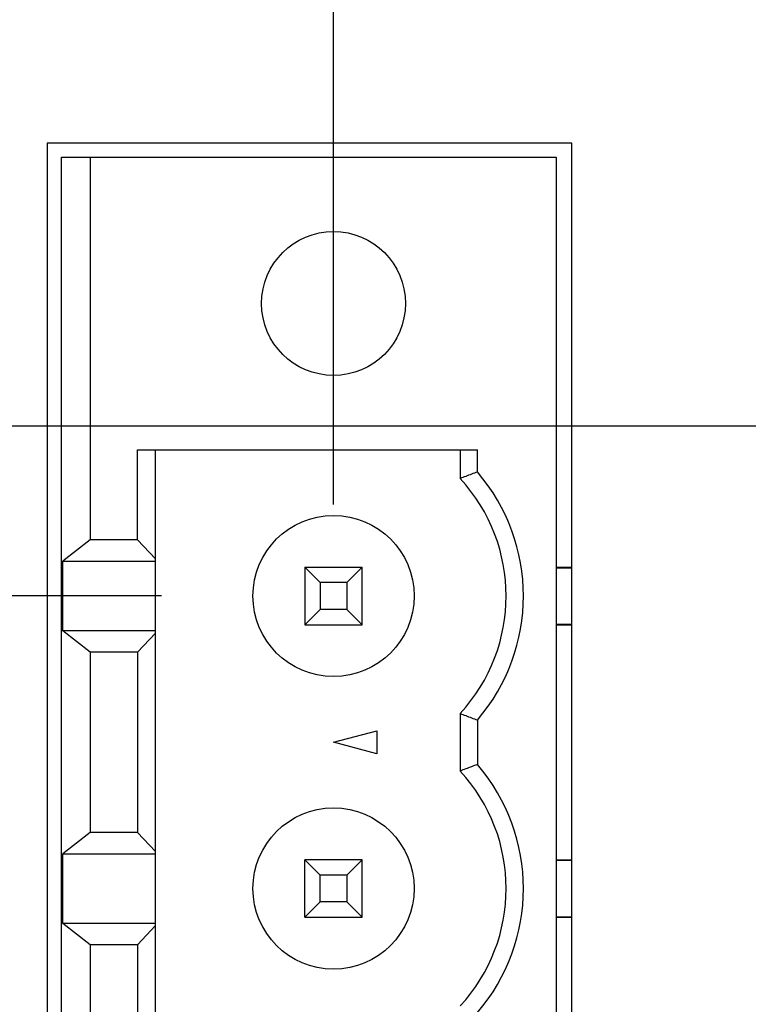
# Model space of a CAD drawing. Header units: inches. Extents: x 0 to 34, y 0 to 22.
# Tile 65 of 120: x 17.412 to 17.911, y 16.466 to 17.139. Entities that reach past the tile are written whole.
import ezdxf

# ---------------------------------------------------------------- set-up
doc = ezdxf.new("R2010")
doc.units = ezdxf.units.IN
doc.header["$LTSCALE"] = 1.87
doc.header["$MEASUREMENT"] = 0
doc.layers.get('0').update_dxf_attribs({"linetype": 'CONTINUOUS'})
doc.layers.add('DIMENSIONS', color=7, linetype='CONTINUOUS')
doc.styles.get("Standard").update_dxf_attribs({"font": 'txt', "width": 0.8})
doc.dimstyles.new('DIMSTYLE_1', dxfattribs={"dimtxt": 0.125, "dimasz": 0.18, "dimexe": 0.18, "dimexo": 0.0625, "dimgap": 0.09, "dimtad": 0, "dimtih": 1, "dimtoh": 1, "dimdec": 3, "dimzin": 4, "dimdsep": 46, "dimtxsty": 'STANDARD', "dimblk": '_FILLED', "dimblk1": '_FILLED', "dimblk2": '_FILLED', "dimcen": 0.09, "dimadec": 0, "dimazin": 0, "dimtp": 0.01, "dimtm": 0.01, "dimtfac": 1, "dimtdec": 3, "dimtofl": 0, "dimtmove": 0, "dimatfit": 3, "dimldrblk": '_FILLED', "dimfxl": 1, "dimtolj": 1, "dimtzin": 4, "dimarcsym": 0})

# ---------------------------------------------------------------- blocks, each defined once
blk = doc.blocks.new('_FILLED')
at = {"color": 0, "linetype": 'BYBLOCK'}
blk.add_solid([(0, 0), (-1, 0.1736), (-1, -0.1736)], dxfattribs=at)
blk = doc.blocks.new('*D18')
at = {"layer": 'DIMENSIONS', "color": 2, "linetype": 'CONTINUOUS'}
for p, q in [((15.41857, 17.64928), (15.41857, 18.48054)), ((17.62721, 16.80747), (17.62721, 18.48054)), ((15.41857, 18.35554), (15.05857, 18.35554)), ((17.62721, 18.35554), (17.98721, 18.35554))]:
    blk.add_line(p, q, dxfattribs=at)
at = {"layer": 'DIMENSIONS', "color": 2, "linetype": 'CONTINUOUS', "xscale": 0.18, "yscale": 0.18, "zscale": 0.18}
blk.add_blockref('_FILLED', (15.41857, 18.35554), dxfattribs=at)
at = {"layer": 'DIMENSIONS', "color": 2, "linetype": 'CONTINUOUS', "xscale": 0.18, "yscale": 0.18, "zscale": 0.18, "rotation": 180}
blk.add_blockref('_FILLED', (17.62721, 18.35554), dxfattribs=at)
at = {"layer": 'DIMENSIONS', "color": 2, "linetype": 'CONTINUOUS', "width": 0.8}
for s, p in [('[', (16.55526, 18.29304)), (']', (17.05526, 18.29304)), ('2.209', (15.93026, 18.29304)), ('56.1', (16.65526, 18.29304))]:
    blk.add_text(s, height=0.125, dxfattribs=at).set_placement(p)
blk = doc.blocks.new('*D19')
at = {"layer": 'DIMENSIONS', "color": 2, "linetype": 'CONTINUOUS'}
for p, q in [((14.60657, 18.71985), (13.75082, 18.71985)), ((14.60657, 17.60384), (14.60657, 18.71985)), ((15.3582, 17.60384), (14.48157, 17.60384)), ((18.16707, 16.86097), (14.48157, 16.86097)), ((14.60657, 16.86097), (14.60657, 16.50097))]:
    blk.add_line(p, q, dxfattribs=at)
at = {"layer": 'DIMENSIONS', "color": 2, "linetype": 'CONTINUOUS', "xscale": 0.18, "yscale": 0.18, "zscale": 0.18}
for p, rotation in [((14.60657, 17.60384), 270), ((14.60657, 16.86097), 90)]:
    blk.add_blockref('_FILLED', p, dxfattribs=dict(at, rotation=rotation))
at = {"layer": 'DIMENSIONS', "color": 2, "linetype": 'CONTINUOUS', "width": 0.8}
for s, p in [('[', (12.98832, 18.65735)), (']', (13.58832, 18.65735)), ('.743', (12.46332, 18.65735)), ('18.87', (13.08832, 18.65735))]:
    blk.add_text(s, height=0.125, dxfattribs=at).set_placement(p)
blk = doc.blocks.new('*D20')
at = {"layer": 'DIMENSIONS', "color": 2, "linetype": 'CONTINUOUS'}
for p, q in [((13.85657, 18.13855), (13.36541, 18.13855)), ((13.85657, 17.60384), (13.85657, 18.13855)), ((15.35986, 17.60384), (13.73157, 17.60384)), ((17.50959, 16.74497), (13.73157, 16.74497)), ((13.85657, 16.74497), (13.85657, 16.38497))]:
    blk.add_line(p, q, dxfattribs=at)
at = {"layer": 'DIMENSIONS', "color": 2, "linetype": 'CONTINUOUS', "xscale": 0.18, "yscale": 0.18, "zscale": 0.18}
for p, rotation in [((13.85657, 17.60384), 270), ((13.85657, 16.74497), 90)]:
    blk.add_blockref('_FILLED', p, dxfattribs=dict(at, rotation=rotation))
at = {"layer": 'DIMENSIONS', "color": 2, "linetype": 'CONTINUOUS', "width": 0.8}
for s, p in [('[', (12.60291, 18.07605)), (']', (13.20291, 18.07605)), ('.859', (12.07791, 18.07605)), ('21.82', (12.70291, 18.07605))]:
    blk.add_text(s, height=0.125, dxfattribs=at).set_placement(p)

msp = doc.modelspace()

# ---------------------------------------------------------------- linework, layer by layer
at = {"color": 7, "linetype": 'CONTINUOUS'}
for p, q in [((17.43119, 17.05447), (17.43119, 15.83447)), ((17.79019, 17.05447), (17.43119, 17.05447)), ((17.79019, 15.83447), (17.79019, 17.05447)), ((17.44099, 15.84497), (17.44099, 17.04497)), ((17.44099, 17.04497), (17.77957, 17.04497)), ((17.46067, 17.04497), (17.46067, 16.78336)), ((17.77957, 17.04497), (17.77957, 15.84497)), ((17.49315, 16.78336), (17.49315, 16.84497)), ((17.49315, 16.84497), (17.72563, 16.84497)), ((17.50542, 16.04497), (17.50542, 16.84497)), ((17.71382, 16.84497), (17.71382, 16.82527)), ((17.72563, 16.82978), (17.72563, 16.84497)), ((17.46067, 16.78336), (17.44204, 16.76879)), ((17.49315, 16.78336), (17.46067, 16.78336)), ((17.50542, 16.77033), (17.49315, 16.78336)), ((17.44204, 16.72115), (17.44204, 16.76879)), ((17.44204, 16.76879), (17.50542, 16.76879)), ((17.60752, 16.76466), (17.60752, 16.72529)), ((17.61807, 16.75411), (17.60752, 16.76466)), ((17.60752, 16.76466), (17.64689, 16.76466)), ((17.63634, 16.75411), (17.64689, 16.76466)), ((17.64689, 16.72529), (17.64689, 16.76466)), ((17.77957, 16.76466), (17.79019, 16.76466)), ((17.77957, 16.76426), (17.79019, 16.76426)), ((17.61807, 16.75411), (17.61807, 16.73584)), ((17.63634, 16.75411), (17.61807, 16.75411)), ((17.63634, 16.75411), (17.63634, 16.73584)), ((17.61807, 16.73584), (17.60752, 16.72529)), ((17.63634, 16.73584), (17.61807, 16.73584)), ((17.64689, 16.72529), (17.63634, 16.73584)), ((17.46067, 16.70659), (17.44204, 16.72115)), ((17.50542, 16.72115), (17.44204, 16.72115)), ((17.60752, 16.72529), (17.64689, 16.72529)), ((17.77957, 16.72569), (17.79019, 16.72569)), ((17.77957, 16.72529), (17.79019, 16.72529)), ((17.49315, 16.70659), (17.50542, 16.71962)), ((17.46067, 16.70659), (17.46067, 16.58336)), ((17.49315, 16.70659), (17.46067, 16.70659)), ((17.49315, 16.70659), (17.49315, 16.58336)), ((17.71382, 16.66467), (17.71382, 16.62527)), ((17.72563, 16.66017), (17.72563, 16.62978)), ((17.62721, 16.64497), (17.65674, 16.65289)), ((17.65674, 16.65289), (17.65674, 16.63706)), ((17.65674, 16.63706), (17.62721, 16.64497)), ((17.46067, 16.58336), (17.44204, 16.56879)), ((17.49315, 16.58336), (17.46067, 16.58336)), ((17.50542, 16.57033), (17.49315, 16.58336)), ((17.44204, 16.52115), (17.44204, 16.56879)), ((17.44204, 16.56879), (17.50542, 16.56879)), ((17.60752, 16.52529), (17.60752, 16.56466)), ((17.60752, 16.56466), (17.61807, 16.55411)), ((17.64689, 16.56466), (17.60752, 16.56466)), ((17.64689, 16.56466), (17.63634, 16.55411)), ((17.64689, 16.52529), (17.64689, 16.56466)), ((17.77957, 16.56466), (17.79019, 16.56466)), ((17.77957, 16.56426), (17.79019, 16.56426)), ((17.61807, 16.53584), (17.61807, 16.55411)), ((17.63634, 16.55411), (17.61807, 16.55411)), ((17.63634, 16.55411), (17.63634, 16.53584)), ((17.61807, 16.53584), (17.60752, 16.52529)), ((17.63634, 16.53584), (17.61807, 16.53584)), ((17.64689, 16.52529), (17.63634, 16.53584)), ((17.46067, 16.50659), (17.44204, 16.52115)), ((17.50542, 16.52115), (17.44204, 16.52115)), ((17.49315, 16.50659), (17.50542, 16.51962)), ((17.60752, 16.52529), (17.64689, 16.52529)), ((17.77957, 16.52569), (17.79019, 16.52569)), ((17.77957, 16.52529), (17.79019, 16.52529)), ((17.46067, 16.50659), (17.46067, 16.38336)), ((17.49315, 16.50659), (17.46067, 16.50659)), ((17.49315, 16.50659), (17.49315, 16.38336))]:
    msp.add_line(p, q, dxfattribs=at)
for centre, radius in [((17.62721, 16.94497), 0.04921), ((17.62721, 16.74497), 0.05512), ((17.62721, 16.54497), 0.05512)]:
    msp.add_circle(centre, radius, dxfattribs=at)
for centre, radius, start, end in [((17.62721, 16.74497), 0.12992, 319.25095, 40.74905), ((17.62721, 16.74497), 0.11811, 317.16657, 42.83343), ((17.62721, 16.54497), 0.12992, 319.25095, 40.74905), ((17.62721, 16.54497), 0.11811, 317.16657, 42.83343)]:
    msp.add_arc(centre, radius, start, end, dxfattribs=at)
for points, knots in [([(17.72563, 16.82978), (17.72428, 16.82928), (17.72162, 16.82828), (17.71768, 16.82678), (17.7151, 16.82577), (17.71382, 16.82527)], [0, 0, 0, 0, 0.342224, 0.67552, 1, 1, 1, 1]), ([(17.71382, 16.66467), (17.71509, 16.66417), (17.71768, 16.66317), (17.72161, 16.66167), (17.72428, 16.66067), (17.72563, 16.66017)], [0, 0, 0, 0, 0.324262, 0.657554, 1, 1, 1, 1]), ([(17.72563, 16.62978), (17.72428, 16.62928), (17.72162, 16.62828), (17.71768, 16.62678), (17.7151, 16.62577), (17.71382, 16.62527)], [0, 0, 0, 0, 0.342224, 0.67552, 1, 1, 1, 1])]:
    msp.add_open_spline(points, degree=3, knots=knots, dxfattribs=at)

# ---------------------------------------------------------------- dimensions: what is measured, and where the dimension line sits
at = {"layer": 'DIMENSIONS', "color": 2, "linetype": 'CONTINUOUS'}
for base, p1, p2, picture, middle in [((14.60657, 16.86097), (15.3582, 17.60384), (18.16707, 16.86097), '*D19', (13.07582, 18.71985)), ((13.85657, 16.74497), (15.35986, 17.60384), (17.50959, 16.74497), '*D20', (12.69041, 18.13855))]:
    dim = msp.add_linear_dim(base=base, p1=p1, p2=p2, angle=270, dimstyle='DIMSTYLE_1', dxfattribs=at)
    dim.commit()
    dim.dimension.update_dxf_attribs({"geometry": picture, "text_midpoint": middle, "dimtype": 160})
dim = msp.add_linear_dim(base=(17.62721, 18.35554), p1=(15.41857, 17.64928), p2=(17.62721, 16.80747), dimstyle='DIMSTYLE_1', dxfattribs=at)
dim.commit()
dim.dimension.update_dxf_attribs({"geometry": '*D18', "text_midpoint": (16.54276, 18.35554), "dimtype": 160})

doc.saveas('drawing.dxf')
